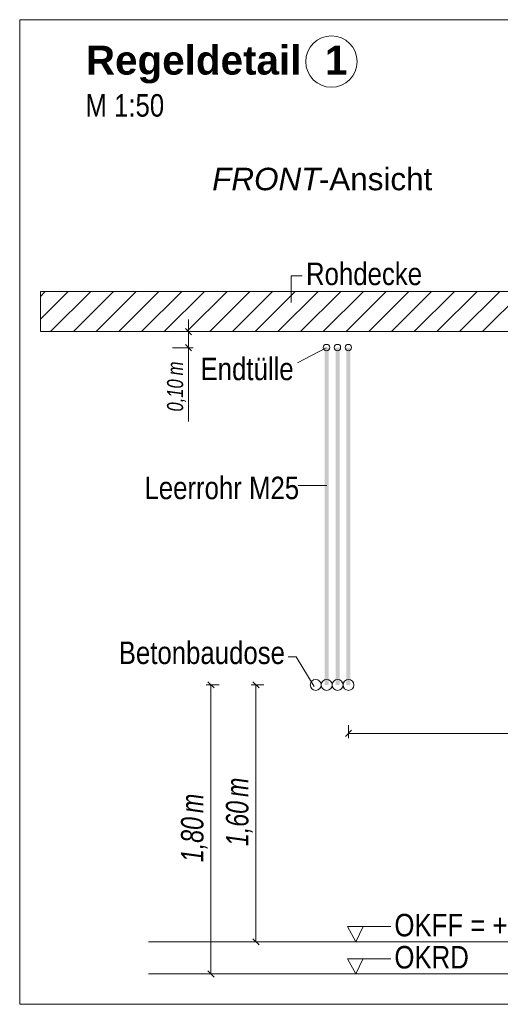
# Model space of a CAD drawing. Extents: x -620 to 300, y 62 to 1107.
# Tile 252 of 256: x 138 to 168, y 888 to 949. Entities that reach past the tile are written whole.
import ezdxf
from ezdxf.lldxf.tags import DXFTag

# ---------------------------------------------------------------- set-up
doc = ezdxf.new("R2010")
doc.units = 0
doc.layers.get('0').update_dxf_attribs({"lineweight": 35})
for name, color, linetype, lineweight, true_color in [('E_Aussparung Bemaßung-A06G9G0W8I', 5, 'Continuous', 9, 0x0000ff), ('E_Betonbaudose', 1, 'Continuous', 13, 0xff0000), ('E_Detail_Beschriftung', 7, 'Continuous', 13, 0x009900), ('E_Detail_Wandschraffur', 7, 'Continuous', 5, 0xc0c0c0), ('E_Leerrohr Beschriftung', 1, 'Continuous', 9, 0xff0000)]:
    doc.layers.add(name, color=color, linetype=linetype, lineweight=lineweight, true_color=true_color)
doc.layers.add('E_Detail_Linie_Text_Bem', color=7, linetype='Continuous', lineweight=13)
doc.styles.get("Standard").update_dxf_attribs({"font": 'ARIALN.TTF'})
tags = doc.linetypes.add('fein_strichliert', pattern=[4, 1, -2, 1]).pattern_tags.tags
tags[8:9] = [DXFTag(74, 4), DXFTag(75, 0), DXFTag(340, '0'), DXFTag(46, 0.0), DXFTag(50, 0.0), DXFTag(44, 0.0), DXFTag(45, 0.0)]
tags[6:7] = [DXFTag(74, 4), DXFTag(75, 0), DXFTag(340, '0'), DXFTag(46, 0.0), DXFTag(50, 0.0), DXFTag(44, 0.0), DXFTag(45, 0.0)]
tags[4:5] = [DXFTag(74, 4), DXFTag(75, 0), DXFTag(340, '0'), DXFTag(46, 0.0), DXFTag(50, 0.0), DXFTag(44, 0.0), DXFTag(45, 0.0)]
tags = doc.linetypes.add('fein_strichliert-A06G9G0V8I', pattern=[4, 1, -2, 1]).pattern_tags.tags
tags[8:9] = [DXFTag(74, 4), DXFTag(75, 0), DXFTag(340, '0'), DXFTag(46, 0.0), DXFTag(50, 0.0), DXFTag(44, 0.0), DXFTag(45, 0.0)]
tags[6:7] = [DXFTag(74, 4), DXFTag(75, 0), DXFTag(340, '0'), DXFTag(46, 0.0), DXFTag(50, 0.0), DXFTag(44, 0.0), DXFTag(45, 0.0)]
tags[4:5] = [DXFTag(74, 4), DXFTag(75, 0), DXFTag(340, '0'), DXFTag(46, 0.0), DXFTag(50, 0.0), DXFTag(44, 0.0), DXFTag(45, 0.0)]

# ---------------------------------------------------------------- blocks, each defined once
blk = doc.blocks.new('Referenz-A06G9G138I')
at = {"layer": 'E_Aussparung Bemaßung-A06G9G0W8I', "linetype": 'Continuous', "ltscale": 0.13}
for p, q in [((148.13, 930.73), (148.13, 924.375)), ((148.43, 929.966), (147.13, 929.966)), ((147.939, 930.157), (148.321, 929.775)), ((148.43, 928.966), (147.13, 928.966)), ((147.939, 929.157), (148.321, 928.775)), ((149.339, 908.157), (149.721, 907.775)), ((152.139, 908.157), (152.521, 907.775)), ((149.23, 907.966), (150.03, 907.966)), ((149.53, 889.966), (149.53, 907.966)), ((152.03, 907.966), (152.83, 907.966)), ((152.33, 891.966), (152.33, 907.966)), ((158.279, 905.142), (157.897, 904.76)), ((158.088, 904.651), (158.088, 905.451)), ((158.088, 904.951), (181.088, 904.951)), ((152.63, 891.966), (151.83, 891.966)), ((152.139, 892.157), (152.521, 891.775)), ((149.23, 889.966), (150.03, 889.966)), ((149.339, 890.157), (149.721, 889.775))]:
    blk.add_line(p, q, dxfattribs=at)
at = {"layer": 'E_Betonbaudose', "linetype": 'Continuous', "ltscale": 0.13}
for centre, radius in [((156.719, 928.976), 0.2), ((157.399, 928.976), 0.2), ((158.079, 928.976), 0.2), ((156.048, 907.966), 0.34), ((156.728, 907.966), 0.34), ((157.408, 907.966), 0.34), ((158.088, 907.966), 0.34)]:
    blk.add_circle(centre, radius, dxfattribs=at)
at = {"layer": 'E_Detail_Linie_Text_Bem', "linetype": 'fein_strichliert-A06G9G0V8I', "ltscale": 0.65}
for p, q in [((200.397, 949.393), (137.628, 949.393)), ((137.628, 949.393), (137.628, 888.077)), ((137.628, 888.077), (197.371, 888.077))]:
    blk.add_line(p, q, dxfattribs=at)
at = {"layer": 'E_Detail_Linie_Text_Bem', "color": 0, "linetype": 'Continuous', "ltscale": 0.13}
for p, q in [((154.518, 931.786), (154.518, 933.434)), ((154.518, 933.434), (155.205, 933.434)), ((154.917, 928.014), (156.707, 928.966)), ((154.963, 920.38), (156.748, 920.38)), ((154.839, 909.713), (154.34, 909.713)), ((154.839, 909.713), (155.958, 907.873)), ((158.541, 891.966), (158.031, 892.916)), ((158.031, 892.916), (160.715, 892.916)), ((158.998, 892.919), (158.541, 891.966)), ((158.541, 889.966), (158.031, 890.916)), ((158.031, 890.916), (160.715, 890.916)), ((158.998, 890.919), (158.541, 889.966))]:
    blk.add_line(p, q, dxfattribs=at)
at = {"layer": 'E_Detail_Linie_Text_Bem', "linetype": 'Continuous', "ltscale": 0.13}
for p, q in [((190.244, 932.466), (138.917, 932.466)), ((138.917, 932.466), (138.917, 929.966)), ((138.917, 929.966), (149.309, 929.966)), ((138.917, 929.966), (187.744, 929.966)), ((149.309, 929.966), (190.244, 929.966)), ((145.644, 891.966), (182.657, 891.966)), ((145.644, 889.966), (182.657, 889.966))]:
    blk.add_line(p, q, dxfattribs=at)
for points in [[(156.853, 928.967), (156.853, 907.966), (156.603, 928.966), (156.603, 907.966)], [(157.533, 928.967), (157.533, 907.966), (157.283, 928.966), (157.283, 907.966)], [(158.213, 928.967), (158.213, 907.966), (157.963, 928.966), (157.963, 907.966)]]:
    blk.add_solid(points, dxfattribs=at)
at = {"layer": 'E_Detail_Wandschraffur', "linetype": 'fein_strichliert', "ltscale": 0.13}
for p, q in [((138.917, 930.747), (140.636, 932.466)), ((140.965, 929.966), (143.465, 932.466)), ((143.793, 929.966), (146.293, 932.466)), ((146.622, 929.966), (149.122, 932.466)), ((149.45, 929.966), (151.95, 932.466)), ((152.278, 929.966), (154.778, 932.466)), ((155.107, 929.966), (157.607, 932.466)), ((157.935, 929.966), (160.435, 932.466)), ((160.764, 929.966), (163.264, 932.466)), ((163.592, 929.966), (166.092, 932.466)), ((166.42, 929.966), (168.92, 932.466))]:
    blk.add_line(p, q, dxfattribs=at)
at = {"layer": 'E_Detail_Wandschraffur', "linetype": 'ByBlock', "ltscale": 0.13}
for p, q in [((138.917, 932.161), (139.222, 932.466)), ((139.55, 929.966), (142.05, 932.466)), ((142.379, 929.966), (144.879, 932.466)), ((145.207, 929.966), (147.707, 932.466)), ((148.036, 929.966), (150.536, 932.466)), ((150.864, 929.966), (153.364, 932.466)), ((153.693, 929.966), (156.193, 932.466)), ((156.521, 929.966), (159.021, 932.466)), ((159.349, 929.966), (161.849, 932.466)), ((162.178, 929.966), (164.678, 932.466)), ((165.006, 929.966), (167.506, 932.466))]:
    blk.add_line(p, q, dxfattribs=at)
at = {"layer": 'E_Leerrohr Beschriftung', "linetype": 'Continuous', "ltscale": 0.13}
blk.add_circle((157.026, 946.786), 1.6, dxfattribs=at)
at = {"layer": 'E_Aussparung Bemaßung-A06G9G0W8I', "linetype": 'Continuous', "ltscale": 0.13, "attachment_point": 1, "rotation": 90}
for s, insert, char_height in [('{\\W0.9;\\fArial Narrow|b0|i1;m}', (146.796, 927.243), 1), ('{\\W0.9;\\fArial Narrow|b0|i1;0,10 }', (146.796, 924.991), 1), ('{\\W0.9;\\fArial Narrow|b0|i1;m}', (150.463, 900.987), 1.4), ('{\\W0.9;\\fArial Narrow|b0|i1;m}', (147.663, 899.987), 1.4), ('{\\W0.9;\\fArial Narrow|b0|i1;1,60 }', (150.463, 897.929), 1.4), ('{\\W0.9;\\fArial Narrow|b0|i1;1,80 }', (147.663, 896.929), 1.4)]:
    blk.add_mtext(s, dxfattribs=dict(at, insert=insert, char_height=char_height))
at = {"layer": 'E_Detail_Beschriftung', "color": 1, "linetype": 'Continuous', "lineweight": 35, "ltscale": 0.35, "true_color": 0xff0000, "char_height": 1.8, "attachment_point": 1}
for s, insert in [('{\\fArial|b1|i0;Regeldetail}', (141.745, 947.774)), ('{\\fArial|b1|i0;1}', (156.629, 947.774))]:
    blk.add_mtext(s, dxfattribs=dict(at, insert=insert))
at = {"layer": 'E_Detail_Beschriftung', "linetype": 'Continuous', "ltscale": 0.13, "char_height": 1.4, "attachment_point": 1}
for s, insert in [('{\\fArial Narrow;M 1:50}', (141.715, 944.757)), ('{\\fArial Narrow;Rohdecke}', (155.444, 934.264)), ('{\\fArial Narrow;Endtülle}', (148.88, 928.345)), ('{\\fArial Narrow;Leerrohr M25}', (145.39, 920.935)), ('{\\fArial Narrow;Betonbaudose}', (143.79, 910.668)), ('{\\fArial Narrow;OKFF = +0,20m OKRD}', (160.946, 893.708)), ('{\\fArial Narrow;OKRD}', (160.946, 891.708))]:
    blk.add_mtext(s, dxfattribs=dict(at, insert=insert))
at = {"layer": 'E_Detail_Beschriftung', "linetype": 'Continuous', "lineweight": -2, "ltscale": 0.25, "char_height": 1.4, "attachment_point": 1}
for s, insert in [('{\\fArial|b0|i1;FRONT}', (149.605, 940.172)), ('{\\fArial;-Ansicht}', (156.241, 940.172))]:
    blk.add_mtext(s, dxfattribs=dict(at, insert=insert))

msp = doc.modelspace()

# ---------------------------------------------------------------- block references
at = {"color": 8, "lineweight": 25, "ltscale": 0.25, "true_color": 0x808080}
msp.add_blockref('Referenz-A06G9G138I', (0, 0), dxfattribs=at)

doc.saveas('drawing.dxf')
